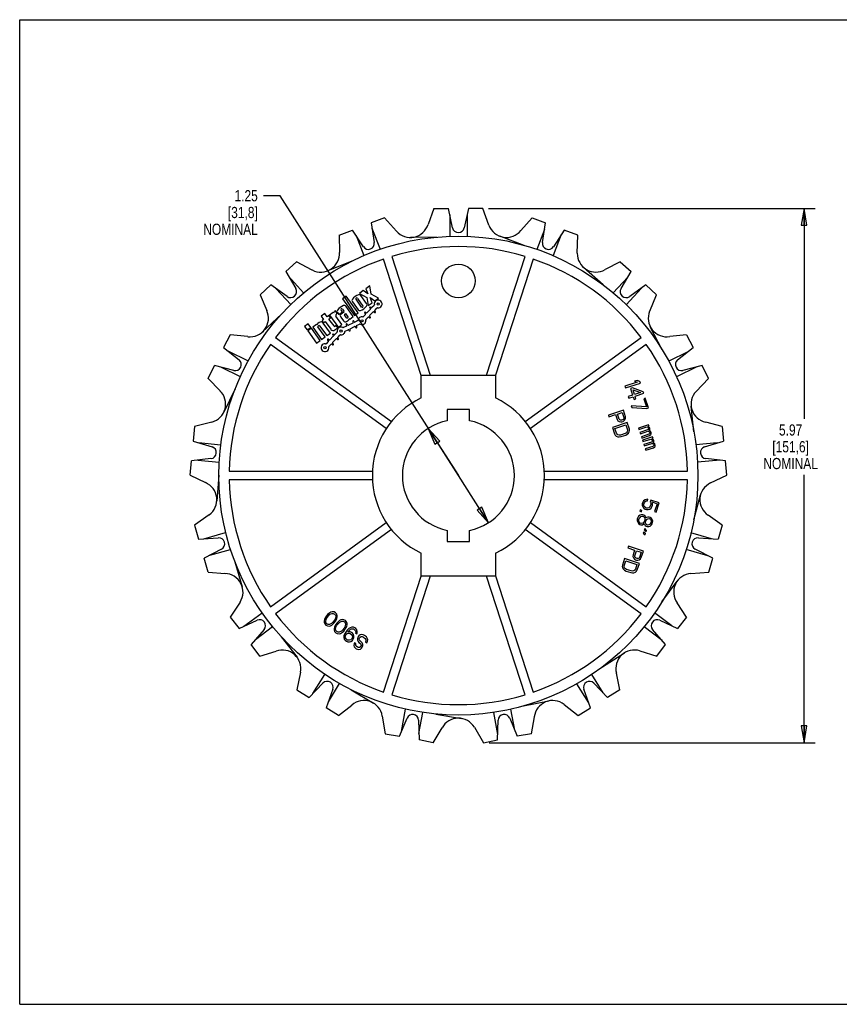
# Model space of a CAD drawing. Header units: inches. Extents: x 0 to 17, y 0 to 11.
# Tile 1 of 2: x 0 to 9.2, y 0 to 11. Entities that reach past the tile are written whole.
import ezdxf

# ---------------------------------------------------------------- set-up
doc = ezdxf.new("R2010")
doc.units = ezdxf.units.IN
doc.header["$LTSCALE"] = 0.935
doc.header["$MEASUREMENT"] = 0
doc.layers.get('0').update_dxf_attribs({"linetype": 'CONTINUOUS'})
doc.layers.add('ALL_FEATURES', color=7, linetype='CONTINUOUS')
doc.styles.get("Standard").update_dxf_attribs({"font": 'txt', "width": 0.8})
doc.dimstyles.new('DIMSTYLE_1', dxfattribs={"dimtxt": 0.125, "dimasz": 0.1875, "dimexe": 0.18, "dimexo": 0.0625, "dimgap": 0.09, "dimtad": 0, "dimtih": 1, "dimtoh": 1, "dimzin": 4, "dimdsep": 46, "dimtxsty": 'STANDARD', "dimblk": 'CLOSED', "dimblk1": 'CLOSED', "dimblk2": 'CLOSED', "dimcen": 0.09, "dimadec": 0, "dimazin": 0, "dimtp": 0.01, "dimtm": 0.01, "dimtfac": 1, "dimtofl": 0, "dimtmove": 0, "dimatfit": 3, "dimldrblk": 'CLOSED', "dimfxl": 1, "dimtolj": 1, "dimtzin": 4, "dimarcsym": 0})
doc.dimstyles.new('DIMSTYLE_2', dxfattribs={"dimtxt": 0.125, "dimasz": 0.1875, "dimexe": 0.18, "dimexo": 0.0625, "dimgap": 0.09, "dimtad": 0, "dimtih": 1, "dimtoh": 1, "dimzin": 4, "dimdsep": 46, "dimtxsty": 'STANDARD', "dimblk": 'CLOSED', "dimblk1": 'CLOSED', "dimblk2": 'CLOSED', "dimcen": 0.09, "dimadec": 0, "dimazin": 0, "dimtp": 0.01, "dimtm": 0.01, "dimtfac": 1, "dimtofl": 0, "dimtmove": 0, "dimatfit": 3, "dimldrblk": 'CLOSED', "dimfxl": 1, "dimtolj": 1, "dimtzin": 4, "dimarcsym": 0})

# ---------------------------------------------------------------- blocks, each defined once
blk = doc.blocks.new('_CLOSED')
at = {"color": 0, "linetype": 'BYBLOCK'}
for p, q in [((0, 0), (-1, 0.167)), ((-1, 0.167), (-1, -0.167)), ((-1, -0.167), (0, 0)), ((-1, 0), (0, 0))]:
    blk.add_line(p, q, dxfattribs=at)
blk = doc.blocks.new('*D1')
at = {"color": 3, "linetype": 'CONTINUOUS'}
for p, q in [((2.909, 9.034), (2.721, 9.034)), ((4.899, 5.907), (2.909, 9.034)), ((4.563, 6.434), (4.899, 5.907)), ((5.234, 5.379), (4.899, 5.907))]:
    blk.add_line(p, q, dxfattribs=at)
at = {"color": 3, "linetype": 'CONTINUOUS', "xscale": 0.1875, "yscale": 0.1875, "zscale": 0.1875}
for p, rotation in [((4.563, 6.434), 122.4691552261), ((5.234, 5.379), 302.4691552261)]:
    blk.add_blockref('_CLOSED', p, dxfattribs=dict(at, rotation=rotation))
at = {"color": 3, "linetype": 'CONTINUOUS', "insert": (2.659, 9.096), "char_height": 0.125, "width": 0.7, "attachment_point": 3, "line_spacing_factor": 0.9}
blk.add_mtext('1.25{\\Ftxt.shx;\\W1.600000;\\H0.125000; } \\P[31,8]\\PNOMINAL', dxfattribs=at)
blk = doc.blocks.new('*D2')
at = {"color": 3, "linetype": 'CONTINUOUS'}
for p, q in [((5.234, 8.891), (8.884, 8.891)), ((8.759, 8.891), (8.759, 6.542)), ((8.759, 2.923), (8.759, 5.917)), ((5.241, 2.923), (8.884, 2.923))]:
    blk.add_line(p, q, dxfattribs=at)
at = {"color": 3, "linetype": 'CONTINUOUS', "xscale": 0.1875, "yscale": 0.1875, "zscale": 0.1875}
for p, rotation in [((8.759, 8.891), 90), ((8.759, 2.923), 270)]:
    blk.add_blockref('_CLOSED', p, dxfattribs=dict(at, rotation=rotation))
at = {"color": 3, "linetype": 'CONTINUOUS', "insert": (8.609, 6.479), "char_height": 0.125, "width": 0.7, "attachment_point": 2, "line_spacing_factor": 0.9}
blk.add_mtext('5.97\\P[151,6]\\PNOMINAL', dxfattribs=at)

msp = doc.modelspace()

# ---------------------------------------------------------------- linework, layer by layer
at = {"color": 7, "linetype": 'CONTINUOUS'}
for p, q in [((0, 0), (0, 11)), ((0, 11), (17, 11)), ((4.626, 8.891), (4.56, 8.712)), ((4.626, 8.891), (4.787, 8.891)), ((4.833, 8.675), (4.787, 8.891)), ((4.802, 8.819), (4.802, 8.58)), ((5.01, 8.891), (4.964, 8.675)), ((4.998, 8.832), (4.998, 8.58)), ((5.172, 8.891), (5.01, 8.891)), ((5.24, 8.703), (5.172, 8.891)), ((4.075, 8.788), (3.925, 8.73)), ((3.925, 8.73), (3.96, 8.511)), ((4.207, 8.638), (4.075, 8.788)), ((5.722, 8.788), (5.597, 8.645)), ((5.722, 8.788), (5.873, 8.73)), ((5.837, 8.511), (5.873, 8.73)), ((3.566, 8.591), (3.717, 8.649)), ((3.566, 8.591), (3.57, 8.4)), ((3.838, 8.464), (3.717, 8.649)), ((3.757, 8.588), (3.843, 8.365)), ((3.934, 8.67), (4.025, 8.435)), ((5.634, 8.479), (5.362, 8.58)), ((5.861, 8.657), (5.775, 8.434)), ((6.048, 8.599), (5.957, 8.364)), ((6.081, 8.649), (5.96, 8.464)), ((6.231, 8.591), (6.081, 8.649)), ((6.227, 8.391), (6.231, 8.591)), ((4.655, 8.571), (4.365, 8.567)), ((3.09, 8.296), (2.971, 8.187)), ((3.267, 8.203), (3.09, 8.296)), ((3.709, 8.303), (3.44, 8.195)), ((4.484, 7.025), (4.062, 8.325)), ((4.154, 8.355), (4.585, 7.03)), ((5.213, 7.03), (5.643, 8.355)), ((5.735, 8.325), (5.315, 7.03)), ((6.707, 8.296), (6.539, 8.208)), ((6.707, 8.296), (6.827, 8.187)), ((2.971, 8.187), (3.082, 7.996)), ((6.514, 8.039), (6.297, 8.232)), ((6.715, 7.996), (6.827, 8.187)), ((2.686, 7.928), (2.806, 8.037)), ((2.985, 7.908), (2.806, 8.037)), ((3.001, 8.135), (3.171, 7.949)), ((6.79, 8.124), (6.628, 7.947)), ((6.992, 8.037), (6.812, 7.908)), ((7.111, 7.928), (6.992, 8.037)), ((2.686, 7.928), (2.759, 7.752)), ((2.865, 7.994), (3.026, 7.817)), ((3.836, 7.973), (3.793, 7.942)), ((3.793, 7.942), (3.875, 7.898)), ((3.886, 7.936), (3.836, 7.973)), ((3.909, 8.026), (3.866, 7.995)), ((3.866, 7.995), (3.886, 7.936)), ((3.926, 7.934), (3.909, 8.026)), ((4.008, 7.89), (3.926, 7.934)), ((6.943, 8.002), (6.773, 7.815)), ((7.035, 7.743), (7.111, 7.928)), ((3.645, 7.912), (3.605, 7.882)), ((3.605, 7.882), (3.74, 7.696)), ((3.781, 7.725), (3.645, 7.912)), ((3.715, 7.848), (3.778, 7.76)), ((3.818, 7.79), (3.756, 7.876)), ((3.771, 7.887), (3.833, 7.801)), ((3.874, 7.83), (3.811, 7.917)), ((3.875, 7.898), (3.892, 7.806)), ((3.892, 7.806), (3.935, 7.837)), ((3.935, 7.837), (3.915, 7.896)), ((3.915, 7.896), (3.965, 7.859)), ((3.965, 7.859), (4.008, 7.89)), ((2.924, 7.711), (2.712, 7.513)), ((3.409, 7.717), (3.368, 7.687)), ((3.434, 7.681), (3.409, 7.717)), ((3.5, 7.729), (3.459, 7.7)), ((3.505, 7.722), (3.5, 7.729)), ((3.525, 7.748), (3.517, 7.742)), ((3.547, 7.717), (3.525, 7.748)), ((3.539, 7.711), (3.547, 7.717)), ((3.548, 7.727), (3.563, 7.706)), ((3.563, 7.706), (3.604, 7.735)), ((3.604, 7.735), (3.589, 7.755)), ((3.619, 7.731), (3.591, 7.71)), ((3.604, 7.766), (3.621, 7.743)), ((3.651, 7.67), (3.628, 7.702)), ((3.629, 7.711), (3.639, 7.718)), ((3.639, 7.718), (3.666, 7.681)), ((3.725, 7.685), (3.644, 7.796)), ((3.74, 7.696), (3.781, 7.725)), ((3.86, 7.707), (3.835, 7.681)), ((3.853, 7.722), (3.86, 7.715)), ((3.869, 7.724), (3.862, 7.731)), ((3.916, 7.765), (3.877, 7.724)), ((3.908, 7.694), (3.948, 7.735)), ((3.909, 7.78), (3.916, 7.773)), ((3.925, 7.782), (3.918, 7.789)), ((3.958, 7.808), (3.933, 7.783)), ((3.956, 7.735), (3.963, 7.728)), ((3.965, 7.752), (3.99, 7.778)), ((3.972, 7.737), (3.965, 7.744)), ((3.221, 7.604), (3.18, 7.574)), ((3.25, 7.563), (3.221, 7.604)), ((3.313, 7.593), (3.273, 7.564)), ((3.318, 7.586), (3.313, 7.593)), ((3.346, 7.617), (3.331, 7.606)), ((3.368, 7.687), (3.394, 7.652)), ((3.394, 7.652), (3.376, 7.639)), ((3.376, 7.639), (3.394, 7.614)), ((3.47, 7.499), (3.389, 7.61)), ((3.394, 7.614), (3.412, 7.627)), ((3.412, 7.627), (3.475, 7.541)), ((3.452, 7.694), (3.434, 7.681)), ((3.47, 7.669), (3.452, 7.694)), ((3.453, 7.656), (3.47, 7.669)), ((3.51, 7.578), (3.453, 7.656)), ((3.459, 7.7), (3.559, 7.563)), ((3.599, 7.593), (3.531, 7.686)), ((3.559, 7.563), (3.599, 7.593)), ((3.585, 7.675), (3.615, 7.635)), ((3.647, 7.592), (3.651, 7.584)), ((3.649, 7.629), (3.671, 7.645)), ((3.662, 7.589), (3.658, 7.598)), ((3.664, 7.671), (3.661, 7.668)), ((3.721, 7.611), (3.67, 7.586)), ((3.681, 7.66), (3.685, 7.655)), ((3.685, 7.655), (3.725, 7.685)), ((3.72, 7.628), (3.724, 7.619)), ((3.735, 7.625), (3.731, 7.633)), ((3.776, 7.638), (3.743, 7.622)), ((3.762, 7.583), (3.795, 7.598)), ((3.866, 7.65), (3.891, 7.676)), ((3.9, 7.676), (3.907, 7.67)), ((3.915, 7.679), (3.909, 7.685)), ((2.349, 7.481), (2.277, 7.337)), ((2.547, 7.459), (2.349, 7.481)), ((3.18, 7.574), (3.21, 7.534)), ((3.21, 7.534), (3.25, 7.563)), ((3.257, 7.553), (3.217, 7.524)), ((3.217, 7.524), (3.316, 7.387)), ((3.357, 7.417), (3.257, 7.553)), ((3.273, 7.564), (3.372, 7.428)), ((3.412, 7.457), (3.331, 7.568)), ((3.333, 7.577), (3.34, 7.582)), ((3.349, 7.581), (3.43, 7.47)), ((3.43, 7.47), (3.47, 7.499)), ((3.511, 7.482), (3.504, 7.488)), ((3.518, 7.534), (3.551, 7.558)), ((3.544, 7.508), (3.519, 7.482)), ((3.533, 7.583), (3.522, 7.576)), ((3.551, 7.558), (3.533, 7.583)), ((3.648, 7.575), (3.616, 7.56)), ((3.635, 7.52), (3.667, 7.536)), ((3.675, 7.533), (3.68, 7.525)), ((3.691, 7.53), (3.687, 7.539)), ((3.689, 7.547), (3.74, 7.572)), ((3.748, 7.569), (3.753, 7.56)), ((3.764, 7.566), (3.76, 7.575)), ((7.175, 7.312), (7.042, 7.57)), ((7.448, 7.481), (7.259, 7.46)), ((7.448, 7.481), (7.52, 7.337)), ((4.094, 6.431), (2.8, 7.371)), ((2.857, 7.45), (4.151, 6.51)), ((3.316, 7.387), (3.357, 7.417)), ((3.372, 7.428), (3.412, 7.457)), ((3.446, 7.406), (3.421, 7.38)), ((3.439, 7.421), (3.446, 7.414)), ((3.454, 7.423), (3.447, 7.43)), ((3.452, 7.349), (3.477, 7.375)), ((3.502, 7.464), (3.463, 7.423)), ((3.486, 7.376), (3.493, 7.369)), ((3.494, 7.393), (3.534, 7.434)), ((3.501, 7.378), (3.494, 7.385)), ((3.495, 7.479), (3.502, 7.473)), ((3.542, 7.434), (3.549, 7.427)), ((3.551, 7.451), (3.576, 7.477)), ((3.558, 7.436), (3.551, 7.443)), ((5.646, 6.51), (6.94, 7.45)), ((6.997, 7.371), (5.703, 6.431)), ((2.277, 7.337), (2.45, 7.199)), ((2.324, 7.299), (2.55, 7.187)), ((7.463, 7.291), (7.249, 7.184)), ((7.347, 7.199), (7.52, 7.337)), ((2.105, 6.992), (2.177, 7.137)), ((2.392, 7.082), (2.177, 7.137)), ((2.248, 7.119), (2.463, 7.012)), ((7.561, 7.122), (7.336, 7.01)), ((7.62, 7.137), (7.406, 7.082)), ((7.692, 6.992), (7.62, 7.137)), ((2.105, 6.992), (2.237, 6.854)), ((4.484, 6.773), (4.484, 7.03)), ((4.484, 7.03), (5.313, 7.03)), ((5.313, 7.03), (5.313, 6.773)), ((6.896, 6.95), (6.758, 6.905)), ((6.764, 6.887), (6.931, 6.941)), ((6.894, 6.97), (6.866, 6.96)), ((6.866, 6.96), (6.896, 6.95)), ((6.925, 6.959), (6.894, 6.97)), ((6.931, 6.941), (6.925, 6.959)), ((7.554, 6.847), (7.692, 6.992)), ((2.406, 6.876), (2.279, 6.615)), ((6.758, 6.905), (6.764, 6.887)), ((6.843, 6.886), (6.822, 6.879)), ((6.822, 6.879), (6.845, 6.806)), ((6.962, 6.844), (6.843, 6.886)), ((6.85, 6.865), (6.934, 6.835)), ((6.867, 6.813), (6.85, 6.865)), ((6.934, 6.835), (6.867, 6.813)), ((6.873, 6.795), (6.968, 6.826)), ((6.968, 6.826), (6.962, 6.844)), ((6.845, 6.806), (6.796, 6.79)), ((6.796, 6.79), (6.802, 6.772)), ((6.802, 6.772), (6.851, 6.788)), ((6.851, 6.788), (6.861, 6.758)), ((6.861, 6.758), (6.882, 6.765)), ((6.882, 6.765), (6.873, 6.795)), ((6.986, 6.771), (6.968, 6.766)), ((6.968, 6.766), (6.998, 6.675)), ((7.021, 6.662), (6.986, 6.771)), ((6.741, 6.636), (6.574, 6.582)), ((6.676, 6.594), (6.729, 6.612)), ((6.729, 6.612), (6.748, 6.554)), ((6.765, 6.563), (6.741, 6.636)), ((6.998, 6.675), (6.829, 6.687)), ((6.829, 6.687), (6.835, 6.669)), ((6.835, 6.669), (7.004, 6.656)), ((7.004, 6.656), (7.021, 6.662)), ((7.529, 6.395), (7.498, 6.683)), ((2.146, 6.505), (1.952, 6.454)), ((6.574, 6.582), (6.58, 6.563)), ((6.58, 6.563), (6.655, 6.588)), ((6.785, 6.499), (6.619, 6.445)), ((6.655, 6.588), (6.672, 6.533)), ((6.672, 6.533), (6.681, 6.519)), ((6.695, 6.537), (6.676, 6.594)), ((6.681, 6.519), (6.695, 6.51)), ((6.701, 6.529), (6.695, 6.537)), ((6.695, 6.51), (6.713, 6.506)), ((6.71, 6.525), (6.701, 6.529)), ((6.722, 6.526), (6.71, 6.525)), ((6.713, 6.506), (6.724, 6.506)), ((6.732, 6.529), (6.722, 6.526)), ((6.724, 6.506), (6.738, 6.511)), ((6.742, 6.535), (6.732, 6.529)), ((6.738, 6.511), (6.748, 6.517)), ((6.747, 6.544), (6.742, 6.535)), ((6.748, 6.554), (6.747, 6.544)), ((6.748, 6.517), (6.759, 6.531)), ((6.759, 6.531), (6.766, 6.547)), ((6.766, 6.547), (6.765, 6.563)), ((6.809, 6.426), (6.785, 6.499)), ((7.845, 6.454), (7.661, 6.502)), ((1.952, 6.454), (1.937, 6.293)), ((6.619, 6.445), (6.642, 6.372)), ((6.646, 6.434), (6.77, 6.474)), ((6.664, 6.379), (6.646, 6.434)), ((6.775, 6.385), (6.762, 6.378)), ((6.77, 6.474), (6.788, 6.419)), ((6.784, 6.395), (6.775, 6.385)), ((6.788, 6.406), (6.784, 6.395)), ((6.788, 6.419), (6.788, 6.406)), ((6.797, 6.379), (6.807, 6.396)), ((6.807, 6.396), (6.81, 6.41)), ((6.81, 6.41), (6.809, 6.426)), ((7.023, 6.475), (6.91, 6.438)), ((6.91, 6.438), (6.915, 6.423)), ((6.915, 6.423), (7.004, 6.452)), ((7.011, 6.417), (6.926, 6.39)), ((6.926, 6.39), (6.931, 6.374)), ((6.931, 6.374), (7.016, 6.402)), ((7.004, 6.452), (7.013, 6.448)), ((7.017, 6.423), (7.011, 6.417)), ((7.013, 6.448), (7.019, 6.44)), ((7.016, 6.402), (7.024, 6.401)), ((7.02, 6.427), (7.017, 6.423)), ((7.018, 6.456), (7.028, 6.46)), ((7.027, 6.453), (7.018, 6.456)), ((7.019, 6.44), (7.021, 6.434)), ((7.021, 6.434), (7.02, 6.427)), ((7.028, 6.46), (7.023, 6.475)), ((7.024, 6.401), (7.028, 6.399)), ((7.033, 6.445), (7.027, 6.453)), ((7.028, 6.399), (7.034, 6.395)), ((7.029, 6.41), (7.037, 6.422)), ((7.043, 6.404), (7.029, 6.41)), ((7.037, 6.433), (7.033, 6.445)), ((7.034, 6.395), (7.037, 6.385)), ((7.037, 6.385), (7.035, 6.378)), ((7.037, 6.422), (7.037, 6.433)), ((7.049, 6.396), (7.043, 6.404)), ((7.053, 6.384), (7.049, 6.396)), ((7.052, 6.374), (7.053, 6.384)), ((7.845, 6.454), (7.86, 6.293)), ((1.937, 6.293), (2.149, 6.227)), ((1.995, 6.275), (2.246, 6.252)), ((6.642, 6.372), (6.651, 6.358)), ((6.651, 6.358), (6.662, 6.348)), ((6.662, 6.348), (6.68, 6.341)), ((6.671, 6.368), (6.664, 6.379)), ((6.681, 6.361), (6.671, 6.368)), ((6.68, 6.341), (6.696, 6.339)), ((6.694, 6.359), (6.681, 6.361)), ((6.709, 6.36), (6.694, 6.359)), ((6.696, 6.339), (6.715, 6.342)), ((6.762, 6.378), (6.709, 6.36)), ((6.715, 6.342), (6.768, 6.359)), ((6.768, 6.359), (6.785, 6.368)), ((6.785, 6.368), (6.797, 6.379)), ((7.027, 6.369), (6.942, 6.341)), ((6.942, 6.341), (6.947, 6.326)), ((6.947, 6.326), (7.032, 6.354)), ((7.068, 6.338), (6.955, 6.302)), ((6.955, 6.302), (6.959, 6.286)), ((6.959, 6.286), (7.048, 6.315)), ((7.055, 6.281), (6.97, 6.253)), ((7.033, 6.374), (7.027, 6.369)), ((7.032, 6.354), (7.047, 6.365)), ((7.035, 6.378), (7.033, 6.374)), ((7.047, 6.365), (7.052, 6.374)), ((7.048, 6.315), (7.057, 6.311)), ((7.061, 6.286), (7.055, 6.281)), ((7.057, 6.311), (7.064, 6.304)), ((7.064, 6.29), (7.061, 6.286)), ((7.062, 6.32), (7.073, 6.323)), ((7.071, 6.316), (7.062, 6.32)), ((7.064, 6.304), (7.065, 6.297)), ((7.065, 6.297), (7.064, 6.29)), ((7.073, 6.323), (7.068, 6.338)), ((7.078, 6.308), (7.071, 6.316)), ((7.073, 6.273), (7.081, 6.286)), ((7.087, 6.268), (7.073, 6.273)), ((7.082, 6.296), (7.078, 6.308)), ((7.081, 6.286), (7.082, 6.296)), ((7.79, 6.271), (7.552, 6.249)), ((7.649, 6.227), (7.86, 6.293)), ((6.97, 6.253), (6.975, 6.238)), ((6.975, 6.238), (7.06, 6.266)), ((7.071, 6.232), (6.986, 6.205)), ((6.986, 6.205), (6.991, 6.189)), ((6.991, 6.189), (7.076, 6.217)), ((7.06, 6.266), (7.068, 6.265)), ((7.068, 6.265), (7.073, 6.263)), ((7.077, 6.238), (7.071, 6.232)), ((7.073, 6.263), (7.078, 6.258)), ((7.076, 6.217), (7.092, 6.229)), ((7.08, 6.242), (7.077, 6.238)), ((7.078, 6.258), (7.081, 6.249)), ((7.081, 6.249), (7.08, 6.242)), ((7.093, 6.26), (7.087, 6.268)), ((7.092, 6.229), (7.097, 6.237)), ((7.097, 6.247), (7.093, 6.26)), ((7.097, 6.237), (7.097, 6.247)), ((1.902, 5.91), (1.917, 6.071)), ((2.136, 6.097), (1.917, 6.071)), ((1.99, 6.079), (2.228, 6.057)), ((7.821, 6.078), (7.57, 6.055)), ((7.881, 6.071), (7.661, 6.097)), ((7.895, 5.91), (7.881, 6.071)), ((2.34, 5.955), (3.939, 5.955)), ((5.858, 5.955), (7.457, 5.955)), ((1.902, 5.91), (2.074, 5.829)), ((2.224, 5.91), (2.2, 5.621)), ((3.939, 5.858), (2.34, 5.858)), ((7.457, 5.858), (5.858, 5.858)), ((7.715, 5.825), (7.895, 5.91)), ((6.959, 5.611), (6.953, 5.593)), ((6.967, 5.625), (6.959, 5.611)), ((6.983, 5.637), (6.967, 5.625)), ((6.977, 5.605), (6.984, 5.616)), ((7, 5.641), (6.983, 5.637)), ((6.984, 5.616), (6.994, 5.623)), ((6.994, 5.623), (7.01, 5.625)), ((7.016, 5.643), (7, 5.641)), ((7.01, 5.625), (7.016, 5.643)), ((7.048, 5.632), (7.041, 5.611)), ((7.041, 5.611), (7.048, 5.596)), ((7.14, 5.603), (7.048, 5.632)), ((7.061, 5.612), (7.117, 5.593)), ((7.066, 5.593), (7.061, 5.612)), ((7.527, 5.412), (7.603, 5.692)), ((6.93, 5.523), (6.925, 5.508)), ((6.925, 5.508), (6.943, 5.502)), ((6.948, 5.517), (6.93, 5.523)), ((6.943, 5.502), (6.948, 5.517)), ((6.953, 5.593), (6.952, 5.577)), ((6.952, 5.577), (6.957, 5.558)), ((6.957, 5.558), (6.968, 5.544)), ((6.968, 5.544), (6.984, 5.532)), ((6.97, 5.574), (6.971, 5.587)), ((6.974, 5.562), (6.97, 5.574)), ((6.971, 5.587), (6.977, 5.605)), ((6.983, 5.553), (6.974, 5.562)), ((6.993, 5.546), (6.983, 5.553)), ((6.984, 5.532), (6.998, 5.528)), ((7, 5.544), (6.993, 5.546)), ((6.998, 5.528), (7.018, 5.528)), ((7.011, 5.544), (7, 5.544)), ((7.024, 5.546), (7.011, 5.544)), ((7.018, 5.528), (7.035, 5.533)), ((7.034, 5.553), (7.024, 5.546)), ((7.041, 5.564), (7.034, 5.553)), ((7.035, 5.533), (7.051, 5.544)), ((7.047, 5.582), (7.041, 5.564)), ((7.048, 5.596), (7.047, 5.582)), ((7.051, 5.544), (7.059, 5.558)), ((7.059, 5.558), (7.065, 5.577)), ((7.065, 5.577), (7.066, 5.593)), ((7.117, 5.593), (7.089, 5.505)), ((7.089, 5.505), (7.107, 5.499)), ((7.107, 5.499), (7.14, 5.603)), ((2.115, 5.47), (1.953, 5.353)), ((6.897, 5.42), (6.895, 5.404)), ((6.895, 5.404), (6.901, 5.385)), ((6.903, 5.438), (6.897, 5.42)), ((6.911, 5.452), (6.903, 5.438)), ((6.927, 5.464), (6.911, 5.452)), ((6.915, 5.417), (6.919, 5.429)), ((6.915, 5.404), (6.915, 5.417)), ((6.918, 5.39), (6.915, 5.404)), ((6.919, 5.429), (6.927, 5.44)), ((6.94, 5.47), (6.927, 5.464)), ((6.927, 5.44), (6.938, 5.45)), ((6.938, 5.45), (6.955, 5.455)), ((6.96, 5.47), (6.94, 5.47)), ((6.955, 5.455), (6.966, 5.451)), ((6.971, 5.466), (6.96, 5.47)), ((6.966, 5.451), (6.977, 5.438)), ((6.976, 5.398), (6.968, 5.387)), ((6.986, 5.455), (6.971, 5.466)), ((6.98, 5.41), (6.976, 5.398)), ((6.977, 5.438), (6.98, 5.423)), ((6.98, 5.423), (6.98, 5.41)), ((6.993, 5.439), (6.986, 5.455)), ((6.989, 5.38), (6.99, 5.393)), ((6.99, 5.393), (6.994, 5.405)), ((6.995, 5.432), (6.993, 5.439)), ((6.994, 5.405), (7.001, 5.416)), ((7, 5.437), (6.995, 5.432)), ((7.014, 5.442), (7, 5.437)), ((7.001, 5.416), (7.016, 5.425)), ((7.03, 5.444), (7.014, 5.442)), ((7.016, 5.425), (7.028, 5.427)), ((7.028, 5.427), (7.035, 5.425)), ((7.04, 5.44), (7.03, 5.444)), ((7.035, 5.425), (7.044, 5.416)), ((7.056, 5.429), (7.04, 5.44)), ((7.044, 5.416), (7.051, 5.4)), ((7.051, 5.4), (7.05, 5.387)), ((7.064, 5.416), (7.056, 5.429)), ((7.069, 5.397), (7.064, 5.416)), ((7.068, 5.381), (7.069, 5.397)), ((7.844, 5.353), (7.689, 5.464)), ((1.953, 5.353), (1.998, 5.197)), ((2.8, 4.442), (4.094, 5.382)), ((4.151, 5.304), (2.857, 4.363)), ((6.94, 4.363), (5.646, 5.304)), ((5.703, 5.382), (6.997, 4.442)), ((6.901, 5.385), (6.909, 5.372)), ((6.909, 5.372), (6.924, 5.361)), ((6.929, 5.376), (6.918, 5.39)), ((6.924, 5.361), (6.935, 5.357)), ((6.94, 5.372), (6.929, 5.376)), ((6.935, 5.357), (6.955, 5.358)), ((6.957, 5.377), (6.94, 5.372)), ((6.955, 5.358), (6.969, 5.366)), ((6.968, 5.387), (6.957, 5.377)), ((6.969, 5.366), (6.975, 5.371)), ((6.975, 5.371), (6.976, 5.364)), ((6.98, 5.316), (6.975, 5.3)), ((6.975, 5.3), (6.996, 5.28)), ((6.976, 5.364), (6.984, 5.351)), ((7.001, 5.295), (6.98, 5.316)), ((6.984, 5.351), (6.996, 5.341)), ((6.996, 5.364), (6.989, 5.38)), ((7.005, 5.355), (6.996, 5.364)), ((6.996, 5.341), (7.007, 5.337)), ((6.996, 5.28), (7.001, 5.295)), ((7.012, 5.352), (7.005, 5.355)), ((7.007, 5.337), (7.027, 5.338)), ((7.024, 5.355), (7.012, 5.352)), ((7.039, 5.364), (7.024, 5.355)), ((7.027, 5.338), (7.04, 5.343)), ((7.046, 5.375), (7.039, 5.364)), ((7.04, 5.343), (7.056, 5.355)), ((7.05, 5.387), (7.046, 5.375)), ((7.056, 5.355), (7.064, 5.369)), ((7.064, 5.369), (7.068, 5.381)), ((7.844, 5.353), (7.8, 5.197)), ((1.998, 5.197), (2.218, 5.212)), ((2.058, 5.201), (2.3, 5.27)), ((6.968, 5.279), (6.964, 5.264)), ((6.964, 5.264), (6.984, 5.244)), ((6.989, 5.259), (6.968, 5.279)), ((6.984, 5.244), (6.989, 5.259)), ((7.726, 5.202), (7.496, 5.268)), ((7.579, 5.212), (7.8, 5.197)), ((2.254, 5.086), (2.059, 4.983)), ((2.124, 5.017), (2.354, 5.082)), ((6.798, 5.117), (6.792, 5.098)), ((6.792, 5.098), (6.867, 5.074)), ((6.965, 5.062), (6.798, 5.117)), ((6.867, 5.074), (6.849, 5.02)), ((6.869, 5.01), (6.888, 5.067)), ((6.888, 5.067), (6.941, 5.05)), ((6.941, 4.99), (6.965, 5.062)), ((7.685, 5.011), (7.443, 5.08)), ((7.739, 4.983), (7.543, 5.086)), ((2.103, 4.827), (2.059, 4.983)), ((4.484, 4.783), (4.484, 5.04)), ((5.313, 5.04), (5.313, 4.783)), ((6.754, 4.98), (6.73, 4.907)), ((6.751, 4.9), (6.769, 4.955)), ((6.92, 4.926), (6.754, 4.98)), ((6.769, 4.955), (6.893, 4.915)), ((6.849, 5.02), (6.847, 5.003)), ((6.847, 5.003), (6.854, 4.988)), ((6.854, 4.988), (6.865, 4.974)), ((6.865, 4.974), (6.875, 4.967)), ((6.87, 4.999), (6.869, 5.01)), ((6.875, 4.991), (6.87, 4.999)), ((6.884, 4.985), (6.875, 4.991)), ((6.875, 4.967), (6.889, 4.963)), ((6.895, 4.981), (6.884, 4.985)), ((6.889, 4.963), (6.901, 4.962)), ((6.907, 4.981), (6.895, 4.981)), ((6.901, 4.962), (6.918, 4.967)), ((6.916, 4.984), (6.907, 4.981)), ((6.922, 4.992), (6.916, 4.984)), ((6.918, 4.967), (6.932, 4.976)), ((6.941, 5.05), (6.922, 4.992)), ((6.932, 4.976), (6.941, 4.99)), ((7.694, 4.827), (7.739, 4.983)), ((2.403, 4.944), (2.486, 4.665)), ((6.73, 4.907), (6.729, 4.891)), ((6.729, 4.891), (6.732, 4.876)), ((6.732, 4.876), (6.742, 4.86)), ((6.742, 4.86), (6.754, 4.849)), ((6.751, 4.887), (6.751, 4.9)), ((6.755, 4.876), (6.751, 4.887)), ((6.754, 4.849), (6.771, 4.84)), ((6.764, 4.866), (6.755, 4.876)), ((6.777, 4.858), (6.764, 4.866)), ((6.771, 4.84), (6.824, 4.823)), ((6.83, 4.841), (6.777, 4.858)), ((6.845, 4.84), (6.83, 4.841)), ((6.858, 4.842), (6.845, 4.84)), ((6.868, 4.849), (6.858, 4.842)), ((6.875, 4.86), (6.868, 4.849)), ((6.893, 4.915), (6.875, 4.86)), ((6.888, 4.839), (6.897, 4.853)), ((6.897, 4.853), (6.92, 4.926)), ((2.103, 4.827), (2.293, 4.813)), ((4.062, 3.488), (4.483, 4.784)), ((4.585, 4.783), (4.154, 3.458)), ((5.313, 4.783), (4.484, 4.783)), ((5.643, 3.458), (5.213, 4.783)), ((5.313, 4.788), (5.735, 3.488)), ((6.824, 4.823), (6.843, 4.82)), ((6.843, 4.82), (6.859, 4.822)), ((6.859, 4.822), (6.877, 4.829)), ((6.877, 4.829), (6.888, 4.839)), ((7.495, 4.813), (7.694, 4.827)), ((7.171, 4.495), (7.343, 4.729)), ((2.461, 4.494), (2.352, 4.326)), ((7.445, 4.326), (7.341, 4.486)), ((2.352, 4.326), (2.45, 4.197)), ((2.45, 4.197), (2.65, 4.291)), ((2.504, 4.223), (2.706, 4.375)), ((3.404, 4.3), (3.4, 4.284)), ((3.409, 4.311), (3.404, 4.3)), ((3.418, 4.327), (3.409, 4.311)), ((3.438, 4.354), (3.418, 4.327)), ((3.418, 4.275), (3.421, 4.301)), ((3.421, 4.301), (3.432, 4.32)), ((3.432, 4.32), (3.449, 4.341)), ((3.452, 4.366), (3.438, 4.354)), ((3.449, 4.341), (3.465, 4.357)), ((3.462, 4.373), (3.452, 4.366)), ((3.476, 4.381), (3.462, 4.373)), ((3.465, 4.357), (3.489, 4.366)), ((3.49, 4.384), (3.476, 4.381)), ((3.489, 4.366), (3.501, 4.366)), ((3.51, 4.383), (3.49, 4.384)), ((3.501, 4.366), (3.516, 4.36)), ((3.527, 4.374), (3.51, 4.383)), ((3.525, 4.31), (3.514, 4.29)), ((3.516, 4.36), (3.526, 4.347)), ((3.529, 4.335), (3.525, 4.31)), ((3.526, 4.347), (3.529, 4.335)), ((3.54, 4.359), (3.527, 4.374)), ((3.529, 4.283), (3.538, 4.3)), ((3.538, 4.3), (3.542, 4.31)), ((3.546, 4.341), (3.54, 4.359)), ((3.542, 4.31), (3.546, 4.326)), ((3.546, 4.326), (3.546, 4.341)), ((3.586, 4.295), (3.572, 4.287)), ((3.601, 4.298), (3.586, 4.295)), ((3.62, 4.297), (3.601, 4.298)), ((3.638, 4.288), (3.62, 4.297)), ((7.281, 4.228), (7.09, 4.372)), ((7.147, 4.291), (7.347, 4.197)), ((7.445, 4.326), (7.347, 4.197)), ((2.729, 4.186), (2.584, 4.019)), ((2.632, 4.075), (2.823, 4.219)), ((3.4, 4.284), (3.401, 4.27)), ((3.401, 4.27), (3.407, 4.251)), ((3.407, 4.251), (3.419, 4.236)), ((3.42, 4.264), (3.418, 4.275)), ((3.419, 4.236), (3.437, 4.227)), ((3.431, 4.251), (3.42, 4.264)), ((3.446, 4.244), (3.431, 4.251)), ((3.437, 4.227), (3.456, 4.226)), ((3.458, 4.244), (3.446, 4.244)), ((3.456, 4.226), (3.471, 4.229)), ((3.482, 4.254), (3.458, 4.244)), ((3.471, 4.229), (3.485, 4.237)), ((3.498, 4.269), (3.482, 4.254)), ((3.485, 4.237), (3.494, 4.244)), ((3.494, 4.244), (3.508, 4.257)), ((3.514, 4.29), (3.498, 4.269)), ((3.508, 4.257), (3.529, 4.283)), ((3.515, 4.214), (3.511, 4.198)), ((3.511, 4.198), (3.511, 4.183)), ((3.511, 4.183), (3.517, 4.165)), ((3.519, 4.224), (3.515, 4.214)), ((3.528, 4.241), (3.519, 4.224)), ((3.549, 4.267), (3.528, 4.241)), ((3.528, 4.189), (3.532, 4.215)), ((3.531, 4.177), (3.528, 4.189)), ((3.532, 4.215), (3.543, 4.234)), ((3.543, 4.234), (3.559, 4.255)), ((3.563, 4.28), (3.549, 4.267)), ((3.559, 4.255), (3.575, 4.27)), ((3.572, 4.287), (3.563, 4.28)), ((3.575, 4.27), (3.599, 4.28)), ((3.608, 4.183), (3.592, 4.167)), ((3.599, 4.28), (3.611, 4.28)), ((3.624, 4.204), (3.608, 4.183)), ((3.611, 4.28), (3.626, 4.273)), ((3.619, 4.17), (3.639, 4.197)), ((3.636, 4.223), (3.624, 4.204)), ((3.626, 4.273), (3.636, 4.26)), ((3.636, 4.26), (3.639, 4.249)), ((3.639, 4.249), (3.636, 4.223)), ((3.65, 4.273), (3.638, 4.288)), ((3.639, 4.197), (3.648, 4.213)), ((3.648, 4.213), (3.653, 4.224)), ((3.656, 4.254), (3.65, 4.273)), ((3.653, 4.224), (3.657, 4.24)), ((3.657, 4.24), (3.656, 4.254)), ((3.676, 4.197), (3.657, 4.178)), ((3.67, 4.168), (3.686, 4.184)), ((3.692, 4.207), (3.676, 4.197)), ((3.686, 4.184), (3.695, 4.191)), ((3.709, 4.213), (3.692, 4.207)), ((3.695, 4.191), (3.707, 4.196)), ((3.707, 4.196), (3.719, 4.196)), ((3.728, 4.212), (3.709, 4.213)), ((3.719, 4.196), (3.729, 4.193)), ((3.743, 4.205), (3.728, 4.212)), ((3.729, 4.193), (3.744, 4.181)), ((3.753, 4.197), (3.743, 4.205)), ((3.744, 4.181), (3.75, 4.172)), ((3.764, 4.185), (3.753, 4.197)), ((3.769, 4.166), (3.764, 4.185)), ((7.173, 4.065), (6.972, 4.217)), ((7.213, 4.019), (7.068, 4.186)), ((2.919, 4.107), (3.097, 3.878)), ((3.517, 4.165), (3.53, 4.15)), ((3.53, 4.15), (3.547, 4.141)), ((3.541, 4.165), (3.531, 4.177)), ((3.556, 4.158), (3.541, 4.165)), ((3.547, 4.141), (3.567, 4.14)), ((3.568, 4.158), (3.556, 4.158)), ((3.567, 4.14), (3.581, 4.143)), ((3.592, 4.167), (3.568, 4.158)), ((3.581, 4.143), (3.595, 4.151)), ((3.595, 4.151), (3.605, 4.158)), ((3.605, 4.158), (3.619, 4.17)), ((3.621, 4.116), (3.62, 4.099)), ((3.62, 4.099), (3.625, 4.08)), ((3.628, 4.135), (3.621, 4.116)), ((3.625, 4.08), (3.635, 4.067)), ((3.641, 4.157), (3.628, 4.135)), ((3.636, 4.105), (3.638, 4.117)), ((3.639, 4.093), (3.636, 4.105)), ((3.638, 4.117), (3.642, 4.128)), ((3.644, 4.084), (3.639, 4.093)), ((3.657, 4.178), (3.641, 4.157)), ((3.642, 4.128), (3.647, 4.134)), ((3.662, 4.07), (3.644, 4.084)), ((3.647, 4.134), (3.656, 4.141)), ((3.656, 4.141), (3.668, 4.146)), ((3.672, 4.067), (3.662, 4.07)), ((3.665, 4.162), (3.67, 4.168)), ((3.689, 4.162), (3.665, 4.162)), ((3.668, 4.146), (3.68, 4.146)), ((3.68, 4.146), (3.69, 4.143)), ((3.696, 4.072), (3.684, 4.067)), ((3.704, 4.155), (3.689, 4.162)), ((3.69, 4.143), (3.708, 4.129)), ((3.705, 4.079), (3.696, 4.072)), ((3.717, 4.146), (3.704, 4.155)), ((3.71, 4.085), (3.705, 4.079)), ((3.708, 4.129), (3.713, 4.12)), ((3.714, 4.096), (3.71, 4.085)), ((3.713, 4.12), (3.716, 4.108)), ((3.716, 4.108), (3.714, 4.096)), ((3.716, 4.066), (3.725, 4.078)), ((3.727, 4.133), (3.717, 4.146)), ((3.725, 4.078), (3.731, 4.097)), ((3.733, 4.114), (3.727, 4.133)), ((3.731, 4.097), (3.733, 4.114)), ((3.75, 4.172), (3.753, 4.16)), ((3.753, 4.16), (3.751, 4.147)), ((3.751, 4.147), (3.763, 4.138)), ((3.763, 4.138), (3.768, 4.148)), ((3.768, 4.148), (3.769, 4.166)), ((3.777, 4.103), (3.773, 4.088)), ((3.773, 4.088), (3.774, 4.068)), ((3.788, 4.118), (3.777, 4.103)), ((3.803, 4.126), (3.788, 4.118)), ((3.792, 4.082), (3.794, 4.094)), ((3.795, 4.07), (3.792, 4.082)), ((3.794, 4.094), (3.801, 4.103)), ((3.801, 4.103), (3.813, 4.108)), ((3.822, 4.13), (3.803, 4.126)), ((3.813, 4.108), (3.825, 4.108)), ((3.836, 4.128), (3.822, 4.13)), ((3.825, 4.108), (3.838, 4.103)), ((3.851, 4.121), (3.836, 4.128)), ((3.838, 4.103), (3.858, 4.087)), ((3.871, 4.105), (3.851, 4.121)), ((3.858, 4.087), (3.865, 4.077)), ((3.865, 4.077), (3.866, 4.062)), ((3.882, 4.092), (3.871, 4.105)), ((3.887, 4.074), (3.882, 4.092)), ((3.883, 4.053), (3.887, 4.074)), ((2.682, 3.89), (2.584, 4.019)), ((3.635, 4.067), (3.648, 4.058)), ((3.648, 4.058), (3.663, 4.051)), ((3.663, 4.051), (3.682, 4.05)), ((3.684, 4.067), (3.672, 4.067)), ((3.682, 4.05), (3.699, 4.055)), ((3.699, 4.055), (3.716, 4.066)), ((3.734, 4.028), (3.733, 4.01)), ((3.733, 4.01), (3.736, 3.994)), ((3.739, 4.039), (3.734, 4.028)), ((3.736, 3.994), (3.746, 3.981)), ((3.754, 4.027), (3.739, 4.039)), ((3.746, 3.981), (3.759, 3.971)), ((3.752, 4.019), (3.754, 4.027)), ((3.752, 4.009), (3.752, 4.019)), ((3.757, 4.001), (3.752, 4.009)), ((3.772, 3.989), (3.757, 4.001)), ((3.759, 3.971), (3.771, 3.966)), ((3.771, 3.966), (3.786, 3.964)), ((3.782, 3.986), (3.772, 3.989)), ((3.774, 4.068), (3.779, 4.054)), ((3.779, 4.054), (3.789, 4.042)), ((3.794, 3.986), (3.782, 3.986)), ((3.786, 3.964), (3.805, 3.968)), ((3.789, 4.042), (3.805, 4.03)), ((3.804, 3.993), (3.794, 3.986)), ((3.803, 4.059), (3.795, 4.07)), ((3.818, 4.047), (3.803, 4.059)), ((3.808, 3.998), (3.804, 3.993)), ((3.805, 4.03), (3.81, 4.021)), ((3.805, 3.968), (3.817, 3.978)), ((3.813, 4.009), (3.808, 3.998)), ((3.81, 4.021), (3.813, 4.009)), ((3.817, 3.978), (3.826, 3.99)), ((3.826, 4.037), (3.818, 4.047)), ((3.832, 4.023), (3.826, 4.037)), ((3.826, 3.99), (3.832, 4.003)), ((3.832, 4.003), (3.832, 4.023)), ((3.866, 4.062), (3.862, 4.051)), ((3.862, 4.051), (3.877, 4.039)), ((3.877, 4.039), (3.883, 4.053)), ((7.116, 3.89), (7.213, 4.019)), ((2.682, 3.89), (2.864, 3.946)), ((6.508, 3.77), (6.753, 3.926)), ((6.925, 3.949), (7.116, 3.89)), ((3.136, 3.709), (3.095, 3.513)), ((3.274, 3.472), (3.407, 3.686)), ((6.514, 3.481), (6.388, 3.684)), ((6.702, 3.513), (6.663, 3.7)), ((3.233, 3.428), (3.386, 3.588)), ((3.447, 3.38), (3.573, 3.583)), ((6.354, 3.367), (6.222, 3.582)), ((6.411, 3.588), (6.565, 3.428)), ((3.095, 3.513), (3.233, 3.428)), ((3.497, 3.519), (3.422, 3.311)), ((3.703, 3.514), (3.952, 3.364)), ((6.375, 3.311), (6.3, 3.519)), ((6.702, 3.513), (6.565, 3.428)), ((3.56, 3.225), (3.422, 3.311)), ((3.56, 3.225), (3.71, 3.343)), ((5.627, 3.333), (5.912, 3.39)), ((6.08, 3.349), (6.237, 3.225)), ((6.237, 3.225), (6.375, 3.311)), ((4.049, 3.22), (4.082, 3.023)), ((4.241, 2.994), (4.326, 3.198)), ((4.264, 3.049), (4.31, 3.297)), ((4.458, 3.026), (4.502, 3.261)), ((4.648, 3.243), (4.934, 3.194)), ((5.339, 3.013), (5.293, 3.261)), ((5.472, 3.198), (5.557, 2.994)), ((5.528, 3.061), (5.485, 3.297)), ((5.715, 3.023), (5.747, 3.211)), ((4.454, 3.174), (4.46, 2.953)), ((4.619, 2.923), (4.716, 3.087)), ((5.077, 3.095), (5.179, 2.923)), ((5.337, 2.953), (5.343, 3.174)), ((4.082, 3.023), (4.241, 2.994)), ((5.715, 3.023), (5.557, 2.994)), ((4.619, 2.923), (4.46, 2.953)), ((5.179, 2.923), (5.337, 2.953)), ((0, 0), (17, 0))]:
    msp.add_line(p, q, dxfattribs=at)
for centre, radius in [((4.899, 5.907), 2.675), ((4.899, 8.082), 0.188), ((4.003, 7.823), 0.0125), ((3.822, 7.636), 0.0125), ((3.589, 7.522), 0.0125), ((3.408, 7.335), 0.0125)]:
    msp.add_circle(centre, radius, dxfattribs=at)
for centre, radius, start, end in [((4.363, 8.774), 0.207, 221.1765, 342.5822), ((5.435, 8.774), 0.207, 200, 321.4058), ((4.899, 8.688), 0.067, 192, 348), ((3.894, 8.501), 0.067, 213.1765, 9.1765), ((5.904, 8.501), 0.067, 170.8235, 326.8235), ((3.363, 8.387), 0.207, 242.3529, 3.7587), ((4.899, 5.907), 2.559, 73.086, 106.914), ((6.434, 8.387), 0.207, 178.8235, 300.2293), ((4.899, 5.907), 2.559, 109.086, 142.914), ((4.899, 5.907), 2.559, 37.086, 70.914), ((3.025, 7.962), 0.067, 234.3529, 30.3529), ((3.826, 7.796), 0.137, 108.2091, 143.7958), ((3.79, 7.903), 0.025, 35.9714, 108.2234), ((6.773, 7.962), 0.067, 149.6471, 305.6471), ((3.735, 7.862), 0.025, 143.8043, 216.0196), ((3.763, 7.882), 0.00936, 36.1981, 216.1737), ((3.854, 7.815), 0.025, 323.7927, 36.0289), ((3.954, 7.813), 0.00599, 315.9248, 11.9575), ((4.003, 7.823), 0.0437, 260.0984, 191.9148), ((2.571, 7.664), 0.207, 263.5294, 24.9352), ((3.535, 7.716), 0.0312, 125.8842, 168.8462), ((3.544, 7.695), 0.015, 148.6159, 216.0368), ((3.557, 7.686), 0.0312, 126.0302, 148.6206), ((3.568, 7.741), 0.025, 143.7936, 216.0289), ((3.659, 7.675), 0.137, 108.2068, 143.791), ((3.605, 7.69), 0.025, 126.0047, 216.0296), ((3.596, 7.761), 0.00936, 36.2121, 216.1954), ((3.624, 7.782), 0.025, 36.1727, 108.2113), ((3.614, 7.738), 0.00899, 306.1537, 35.993), ((3.634, 7.706), 0.00699, 126.0658, 215.8112), ((3.798, 7.775), 0.025, 215.9741, 288.1767), ((3.763, 7.882), 0.137, 288.2009, 323.7908), ((3.826, 7.796), 0.00936, 216.1437, 35.8021), ((3.857, 7.726), 0.00624, 45.7066, 226.2439), ((3.856, 7.711), 0.00599, 316.0111, 46.1204), ((3.873, 7.728), 0.00599, 226.2942, 316.1197), ((3.914, 7.785), 0.00624, 45.71, 226.2015), ((3.912, 7.769), 0.00599, 315.9221, 46.1976), ((3.929, 7.787), 0.00599, 226.3295, 316.1415), ((3.952, 7.73), 0.00599, 45.844, 136.0375), ((3.969, 7.748), 0.00599, 136.2157, 226.1563), ((3.968, 7.733), 0.00624, 225.755, 45.8269), ((3.994, 7.774), 0.00599, 79.9474, 135.9678), ((7.226, 7.664), 0.207, 157.6471, 279.0528), ((3.349, 7.581), 0.0312, 125.9135, 170.4202), ((3.364, 7.592), 0.0312, 35.985, 126.0213), ((3.635, 7.65), 0.025, 215.9702, 305.9704), ((3.652, 7.595), 0.00624, 26.3513, 206.163), ((3.656, 7.674), 0.00699, 215.9214, 306.0088), ((3.66, 7.677), 0.00699, 305.893, 36.1367), ((3.657, 7.666), 0.025, 306.0927, 347.4294), ((3.725, 7.63), 0.00624, 25.5586, 205.8986), ((3.719, 7.616), 0.00599, 296.0809, 26.1258), ((3.741, 7.627), 0.00599, 205.9027, 296.1801), ((3.773, 7.643), 0.00599, 295.9844, 351.9128), ((3.822, 7.636), 0.0437, 80.0859, 171.9304), ((3.797, 7.593), 0.00599, 60.0801, 115.7862), ((3.822, 7.636), 0.0437, 240.0839, 11.9233), ((3.831, 7.685), 0.00599, 259.977, 316.2369), ((3.871, 7.646), 0.00599, 136.1274, 191.9194), ((3.896, 7.672), 0.00599, 45.9251, 135.784), ((3.913, 7.69), 0.00599, 136.0058, 225.6694), ((3.911, 7.674), 0.00624, 225.7084, 46.2084), ((3.336, 7.572), 0.00624, 126.1968, 215.9957), ((3.344, 7.577), 0.00624, 36.0271, 125.7857), ((3.5, 7.559), 0.0312, 216.0997, 306.0209), ((3.5, 7.484), 0.00624, 46.1765, 225.7781), ((3.517, 7.583), 0.00899, 216.0275, 305.9729), ((3.515, 7.486), 0.00599, 225.7383, 316.035), ((3.54, 7.512), 0.00599, 315.8721, 11.8888), ((3.589, 7.522), 0.0437, 60.082, 191.9271), ((3.589, 7.522), 0.0437, 260.123, 351.9128), ((3.613, 7.565), 0.00599, 240.0188, 295.8108), ((3.638, 7.515), 0.00599, 116.055, 171.9429), ((3.646, 7.581), 0.00599, 295.9411, 26.2832), ((3.668, 7.592), 0.00599, 206.264, 295.8632), ((3.67, 7.531), 0.00599, 26.3139, 115.9149), ((3.685, 7.528), 0.00624, 205.726, 26.2742), ((3.692, 7.542), 0.00599, 116.1411, 206.0978), ((3.743, 7.566), 0.00599, 26.1975, 116.0873), ((3.758, 7.563), 0.00624, 206.1576, 26.3299), ((3.765, 7.577), 0.00599, 115.9105, 205.8284), ((4.899, 5.907), 2.559, 145.086, 178.914), ((3.408, 7.335), 0.0437, 80.0717, 11.9177), ((3.417, 7.384), 0.00599, 260.1028, 315.9011), ((3.443, 7.425), 0.00624, 45.7948, 225.8645), ((3.442, 7.41), 0.00599, 315.8378, 46.1592), ((3.459, 7.428), 0.00599, 225.8879, 315.7844), ((3.482, 7.371), 0.00599, 46.2944, 135.9133), ((3.499, 7.389), 0.00599, 135.8369, 226.0793), ((3.497, 7.373), 0.00624, 225.795, 45.8675), ((3.498, 7.468), 0.00599, 315.9224, 46.1167), ((3.538, 7.43), 0.00599, 46.2917, 136.0378), ((3.555, 7.447), 0.00599, 135.7968, 226.0139), ((3.553, 7.432), 0.00624, 226.223, 46.2925), ((3.58, 7.473), 0.00599, 79.7087, 135.7676), ((4.899, 5.907), 2.559, 1.086, 34.914), ((3.457, 7.345), 0.00599, 136.2387, 191.9313), ((2.408, 7.147), 0.067, 255.5294, 51.5294), ((7.389, 7.147), 0.067, 128.4706, 284.4706), ((2.093, 6.705), 0.207, 284.7059, 46.1116), ((7.704, 6.705), 0.207, 136.4706, 257.8764), ((4.899, 5.907), 0.961, 115.5657, 244.4343), ((4.899, 5.907), 0.961, 295.5657, 64.4343), ((2.129, 6.163), 0.067, 276.7059, 72.7059), ((7.669, 6.163), 0.067, 107.2941, 263.2941), ((4.899, 5.907), 2.559, 181.086, 214.914), ((4.899, 5.907), 2.559, 325.086, 358.914), ((1.994, 5.637), 0.207, 305.8824, 67.2881), ((7.803, 5.637), 0.207, 115.2941, 236.6999), ((2.223, 5.145), 0.067, 297.8824, 93.8824), ((7.574, 5.145), 0.067, 86.1176, 242.1176), ((2.287, 4.606), 0.207, 327.0588, 88.4646), ((7.51, 4.606), 0.207, 94.1176, 215.5234), ((2.679, 4.23), 0.067, 319.0588, 115.0588), ((4.899, 5.907), 2.559, 217.086, 250.914), ((4.899, 5.907), 2.559, 289.086, 322.914), ((7.119, 4.23), 0.067, 64.9412, 220.9412), ((2.933, 3.751), 0.207, 348.2353, 109.6411), ((6.864, 3.751), 0.207, 72.9412, 194.3469), ((3.434, 3.541), 0.067, 340.2353, 136.2353), ((6.363, 3.541), 0.067, 43.7647, 199.7647), ((4.899, 5.907), 2.559, 253.086, 286.914), ((3.845, 3.187), 0.207, 9.4118, 130.8175), ((5.952, 3.187), 0.207, 51.7647, 173.1705), ((4.387, 3.172), 0.067, 1.4118, 157.4118), ((4.899, 2.99), 0.207, 30.5882, 151.994), ((5.41, 3.172), 0.067, 22.5882, 178.5882)]:
    msp.add_arc(centre, radius, start, end, dxfattribs=at)
at = {"layer": 'ALL_FEATURES', "color": 7, "linetype": 'CONTINUOUS'}
for p, q in [((4.774, 6.644), (4.774, 6.519)), ((5.024, 6.644), (4.774, 6.644)), ((5.024, 6.519), (5.024, 6.644)), ((4.774, 5.294), (4.774, 5.169)), ((5.024, 5.169), (5.024, 5.294)), ((4.774, 5.169), (5.024, 5.169))]:
    msp.add_line(p, q, dxfattribs=at)
for start, end in [(101.537, 258.463), (281.537, 78.463)]:
    msp.add_arc((4.899, 5.907), 0.625, start, end, dxfattribs=at)

# ---------------------------------------------------------------- dimensions: what is measured, and where the dimension line sits
at = {"color": 3, "linetype": 'CONTINUOUS'}
dim = msp.add_diameter_dim_2p(p1=(4.563, 6.434), p2=(5.234, 5.379), text='<> \\PNOMINAL', dimstyle='DIMSTYLE_2', dxfattribs=at)
dim.commit()
dim.dimension.update_dxf_attribs({"geometry": '*D1', "text_midpoint": (1.859, 8.846), "dimtype": 163})
dim = msp.add_linear_dim(base=(8.759, 2.923), p1=(5.234, 8.891), p2=(5.241, 2.923), angle=270, text='<>\\PNOMINAL', dimstyle='DIMSTYLE_1', dxfattribs=at)
dim.commit()
dim.dimension.update_dxf_attribs({"geometry": '*D2', "text_midpoint": (8.559, 6.229), "dimtype": 160})

doc.saveas('drawing.dxf')
